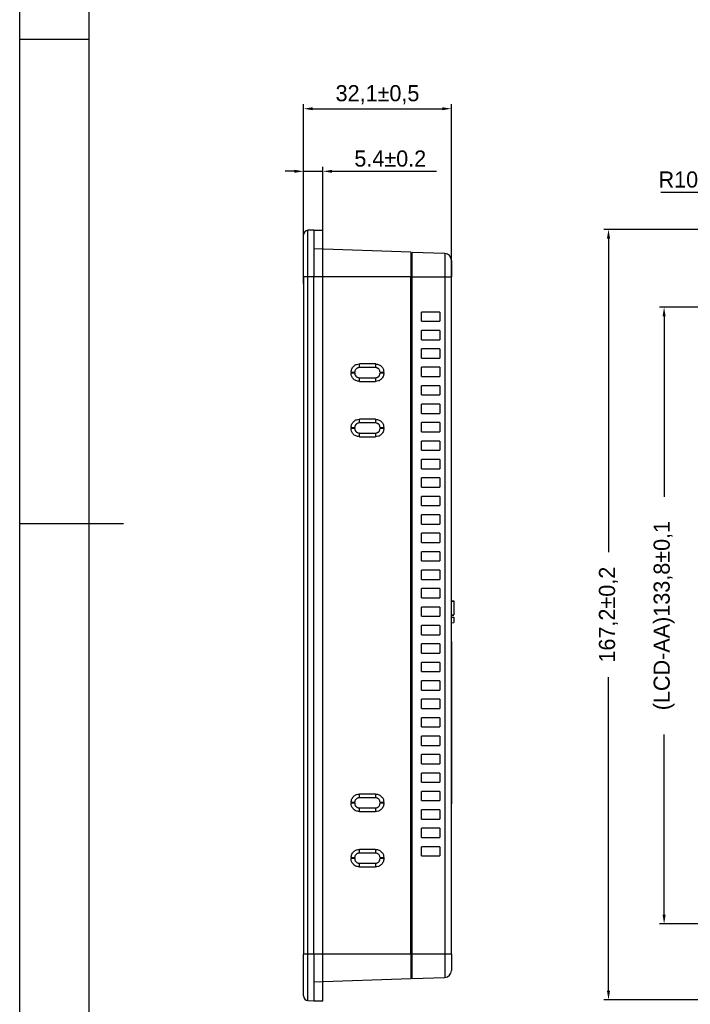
# Model space of a CAD drawing. Header units: millimetres. Extents: x -1063 to 345, y 512 to 8005.
# Tile 2 of 256: x -1063 to -918, y 7585 to 7799. Entities that reach past the tile are written whole.
import ezdxf

# ---------------------------------------------------------------- set-up
doc = ezdxf.new("R2010")
doc.units = ezdxf.units.MM
doc.header["$LTSCALE"] = 5
doc.header["$PDSIZE"] = -1
doc.layers.add('标注线', color=3, linetype='Continuous')
doc.dimstyles.new('ISO-25', dxfattribs={"dimtxt": 2.5, "dimasz": 2.5, "dimexe": 1.25, "dimexo": 0.625, "dimtad": 1, "dimtxsty": 'Standard', "dimcen": 2.5, "dimadec": 0, "dimazin": 0, "dimtfac": 1, "dimtmove": 0, "dimatfit": 3, "dimfxl": 1, "dimarcsym": 0})
doc.dimstyles.new('ISO-25$0', dxfattribs={"dimtxt": 7, "dimasz": 1.5, "dimexe": 0.3, "dimexo": 0.2, "dimgap": 0.2, "dimtad": 0, "dimzin": 1, "dimdsep": 46, "dimtxsty": 'Standard', "dimcen": 0.5, "dimadec": 0, "dimazin": 0, "dimtp": 1.2, "dimtm": 1.2, "dimtfac": 1, "dimtmove": 0, "dimatfit": 3, "dimfxl": 1, "dimtolj": 1, "dimarcsym": 0})

# ---------------------------------------------------------------- blocks, each defined once
blk = doc.blocks.new('*D809')
at = {"color": 0, "lineweight": -2}
for p, q in [((-894.59, 7753.49), (-936.64, 7753.49)), ((-935.64, 7751.49), (-935.64, 7683.45)), ((-935.64, 7588.33), (-935.64, 7656.37)), ((-898.41, 7586.33), (-936.64, 7586.33))]:
    blk.add_line(p, q, dxfattribs=at)
at = {"color": 0}
for points in [[(-935.97, 7751.49), (-935.3, 7751.49), (-935.64, 7753.49)], [(-935.97, 7588.33), (-935.3, 7588.33), (-935.64, 7586.33)]]:
    blk.add_solid(points, dxfattribs=at)
at = {"layer": 'Defpoints', "color": 0}
for p in [(-894.59, 7753.49), (-935.64, 7586.33), (-898.41, 7586.33)]:
    blk.add_point(p, dxfattribs=at)
at = {"color": 0, "insert": (-935.64, 7669.91), "char_height": 3.5, "attachment_point": 5, "rotation": 90}
blk.add_mtext('167,2±0,2', dxfattribs=at)
blk = doc.blocks.new('*D814')
at = {"color": 0, "lineweight": -2}
for p, q in [((-883.76, 7736.61), (-924.57, 7736.61)), ((-923.57, 7734.61), (-923.57, 7695.5)), ((-923.57, 7604.81), (-923.57, 7643.92)), ((-883.76, 7602.81), (-924.57, 7602.81))]:
    blk.add_line(p, q, dxfattribs=at)
at = {"color": 0}
for points in [[(-923.91, 7734.61), (-923.24, 7734.61), (-923.57, 7736.61)], [(-923.91, 7604.81), (-923.24, 7604.81), (-923.57, 7602.81)]]:
    blk.add_solid(points, dxfattribs=at)
at = {"layer": 'Defpoints', "color": 0}
for p in [(-883.76, 7736.61), (-923.57, 7602.81), (-883.76, 7602.81)]:
    blk.add_point(p, dxfattribs=at)
at = {"color": 0, "insert": (-923.57, 7669.71), "char_height": 3.5, "attachment_point": 5, "rotation": 90}
blk.add_mtext('(LCD-AA)133,8±0,1', dxfattribs=at)
blk = doc.blocks.new('*D815')
at = {"color": 0, "lineweight": -2}
for p, q in [((-1001.82, 7741.74), (-1001.82, 7780.66)), ((-999.82, 7779.66), (-971.72, 7779.66)), ((-969.72, 7741.74), (-969.72, 7780.66))]:
    blk.add_line(p, q, dxfattribs=at)
at = {"color": 0}
for points in [[(-999.82, 7779.99), (-999.82, 7779.33), (-1001.82, 7779.66)], [(-971.72, 7779.99), (-971.72, 7779.33), (-969.72, 7779.66)]]:
    blk.add_solid(points, dxfattribs=at)
at = {"layer": 'Defpoints', "color": 0}
for p in [(-969.72, 7779.66), (-1001.82, 7741.74), (-969.72, 7741.74)]:
    blk.add_point(p, dxfattribs=at)
at = {"color": 0, "insert": (-985.77, 7782.7), "char_height": 3.5, "attachment_point": 5}
blk.add_mtext('32,1±0,5', dxfattribs=at)
blk = doc.blocks.new('*D816')
at = {"color": 0, "lineweight": -2}
for p, q in [((-1003.82, 7766.08), (-1005.82, 7766.08)), ((-1001.82, 7752.28), (-1001.82, 7767.08)), ((-1001.82, 7766.08), (-997.62, 7766.08)), ((-997.62, 7753.33), (-997.62, 7767.08)), ((-995.62, 7766.08), (-972.96, 7766.08))]:
    blk.add_line(p, q, dxfattribs=at)
at = {"color": 0}
for points in [[(-1003.82, 7766.41), (-1003.82, 7765.75), (-1001.82, 7766.08)], [(-995.62, 7766.41), (-995.62, 7765.75), (-997.62, 7766.08)]]:
    blk.add_solid(points, dxfattribs=at)
at = {"layer": 'Defpoints', "color": 0}
for p in [(-1001.82, 7766.08), (-997.62, 7753.33), (-1001.82, 7752.28)]:
    blk.add_point(p, dxfattribs=at)
at = {"color": 0, "insert": (-983, 7768.83), "char_height": 3.5, "attachment_point": 5}
blk.add_mtext('5.4±0.2', dxfattribs=at)
blk = doc.blocks.new('*D837')
at = {"color": 0, "lineweight": -2}
for p, q in [((-924.27, 7761.53), (-913.64, 7761.53)), ((-913.64, 7761.53), (-905.59, 7752.31)), ((-897.64, 7743.21), (-904.27, 7750.8))]:
    blk.add_line(p, q, dxfattribs=at)
at = {"color": 0}
blk.add_solid([(-905.34, 7752.53), (-905.84, 7752.09), (-904.27, 7750.8)], dxfattribs=at)
at = {"layer": 'Defpoints', "color": 0}
for p in [(-904.27, 7750.8), (-897.64, 7743.21)]:
    blk.add_point(p, dxfattribs=at)
at = {"color": 0, "insert": (-920.48, 7764.28), "char_height": 3.5, "attachment_point": 5}
blk.add_mtext('R10', dxfattribs=at)

msp = doc.modelspace()

# ---------------------------------------------------------------- linework, layer by layer
at = {"color": 0, "linetype": 'Continuous', "lineweight": 25}
for p, q in [((-999.62, 7753.33), (-1000.86, 7753.28)), ((-1000.86, 7743.25), (-1000.86, 7753.28)), ((-999.62, 7753.33), (-999.62, 7743.25)), ((-1001.82, 7743.25), (-1001.82, 7752.28)), ((-978.51, 7748.51), (-999.62, 7749.25)), ((-978.51, 7748.51), (-978.51, 7743.25)), ((-978.22, 7748), (-978.51, 7748)), ((-971.17, 7748.25), (-978.22, 7748.5)), ((-978.22, 7743.2), (-978.22, 7748.5)), ((-971.17, 7748.25), (-971.17, 7743.2)), ((-969.72, 7746.76), (-969.72, 7743.2)), ((-1001.82, 7743.25), (-1000.86, 7743.25)), ((-1001.82, 7743.25), (-1001.82, 7596.25)), ((-1000.86, 7743.25), (-999.62, 7743.25)), ((-1000.86, 7596.25), (-1000.86, 7743.25)), ((-999.62, 7596.25), (-999.62, 7743.25)), ((-999.62, 7743.25), (-978.51, 7743.25)), ((-978.51, 7596.25), (-978.51, 7743.25)), ((-978.51, 7743.23), (-978.22, 7743.23)), ((-978.22, 7743.2), (-971.17, 7743.2)), ((-978.22, 7596.27), (-978.22, 7743.2)), ((-971.17, 7743.2), (-971.17, 7596.27)), ((-971.17, 7743.2), (-969.72, 7743.2)), ((-969.72, 7596.27), (-969.72, 7743.2)), ((-972.22, 7735.56), (-976.22, 7735.56)), ((-976.22, 7733.56), (-976.22, 7735.56)), ((-972.22, 7735.56), (-972.22, 7733.56)), ((-976.22, 7733.56), (-972.22, 7733.56)), ((-972.22, 7731.56), (-976.22, 7731.56)), ((-976.22, 7729.56), (-976.22, 7731.56)), ((-972.22, 7731.56), (-972.22, 7729.56)), ((-976.22, 7729.56), (-972.22, 7729.56)), ((-972.22, 7727.56), (-976.22, 7727.56)), ((-976.22, 7725.56), (-976.22, 7727.56)), ((-972.22, 7727.56), (-972.22, 7725.56)), ((-976.22, 7725.56), (-972.22, 7725.56)), ((-986.22, 7723.5), (-989.72, 7723.5)), ((-986.19, 7724.3), (-989.69, 7724.3)), ((-972.22, 7723.56), (-976.22, 7723.56)), ((-976.22, 7721.56), (-976.22, 7723.56)), ((-972.22, 7723.56), (-972.22, 7721.56)), ((-991.49, 7722.5), (-991.49, 7722.3)), ((-990.72, 7722.3), (-990.72, 7722.5)), ((-989.72, 7721.3), (-986.22, 7721.3)), ((-985.22, 7722.5), (-985.22, 7722.3)), ((-984.39, 7722.3), (-984.39, 7722.5)), ((-976.22, 7721.56), (-972.22, 7721.56)), ((-989.69, 7720.5), (-986.19, 7720.5)), ((-972.22, 7719.56), (-976.22, 7719.56)), ((-976.22, 7717.56), (-976.22, 7719.56)), ((-972.22, 7719.56), (-972.22, 7717.56)), ((-976.22, 7717.56), (-972.22, 7717.56)), ((-972.22, 7715.56), (-976.22, 7715.56)), ((-976.22, 7713.56), (-976.22, 7715.56)), ((-972.22, 7715.56), (-972.22, 7713.56)), ((-976.22, 7713.56), (-972.22, 7713.56)), ((-991.49, 7710.5), (-991.49, 7710.3)), ((-990.72, 7710.3), (-990.72, 7710.5)), ((-986.22, 7711.5), (-989.72, 7711.5)), ((-986.19, 7712.3), (-989.69, 7712.3)), ((-985.22, 7710.5), (-985.22, 7710.3)), ((-984.39, 7710.3), (-984.39, 7710.5)), ((-972.22, 7711.56), (-976.22, 7711.56)), ((-976.22, 7709.56), (-976.22, 7711.56)), ((-972.22, 7711.56), (-972.22, 7709.56)), ((-989.72, 7709.3), (-986.22, 7709.3)), ((-989.69, 7708.5), (-986.19, 7708.5)), ((-976.22, 7709.56), (-972.22, 7709.56)), ((-972.22, 7707.56), (-976.22, 7707.56)), ((-976.22, 7705.56), (-976.22, 7707.56)), ((-972.22, 7707.56), (-972.22, 7705.56)), ((-976.22, 7705.56), (-972.22, 7705.56)), ((-972.22, 7703.56), (-976.22, 7703.56)), ((-976.22, 7701.56), (-976.22, 7703.56)), ((-972.22, 7703.56), (-972.22, 7701.56)), ((-976.22, 7701.56), (-972.22, 7701.56)), ((-972.22, 7699.56), (-976.22, 7699.56)), ((-976.22, 7697.56), (-976.22, 7699.56)), ((-972.22, 7699.56), (-972.22, 7697.56)), ((-976.22, 7697.56), (-972.22, 7697.56)), ((-972.22, 7695.56), (-976.22, 7695.56)), ((-976.22, 7693.56), (-976.22, 7695.56)), ((-972.22, 7695.56), (-972.22, 7693.56)), ((-976.22, 7693.56), (-972.22, 7693.56)), ((-972.22, 7691.56), (-976.22, 7691.56)), ((-976.22, 7689.56), (-976.22, 7691.56)), ((-972.22, 7691.56), (-972.22, 7689.56)), ((-976.22, 7689.56), (-972.22, 7689.56)), ((-972.22, 7687.56), (-976.22, 7687.56)), ((-976.22, 7685.56), (-976.22, 7687.56)), ((-972.22, 7687.56), (-972.22, 7685.56)), ((-976.22, 7685.56), (-972.22, 7685.56)), ((-972.22, 7683.56), (-976.22, 7683.56)), ((-976.22, 7681.56), (-976.22, 7683.56)), ((-972.22, 7683.56), (-972.22, 7681.56)), ((-976.22, 7681.56), (-972.22, 7681.56)), ((-972.22, 7679.56), (-976.22, 7679.56)), ((-976.22, 7677.56), (-976.22, 7679.56)), ((-972.22, 7679.56), (-972.22, 7677.56)), ((-976.22, 7677.56), (-972.22, 7677.56)), ((-972.22, 7675.56), (-976.22, 7675.56)), ((-976.22, 7673.56), (-976.22, 7675.56)), ((-972.22, 7675.56), (-972.22, 7673.56)), ((-976.22, 7673.56), (-972.22, 7673.56)), ((-969.72, 7672.9), (-969.22, 7672.89)), ((-969.72, 7672.86), (-969.22, 7672.85)), ((-969.22, 7672.85), (-969.22, 7669.87)), ((-972.22, 7671.56), (-976.22, 7671.56)), ((-976.22, 7669.56), (-976.22, 7671.56)), ((-972.22, 7671.56), (-972.22, 7669.56)), ((-976.22, 7669.56), (-972.22, 7669.56)), ((-969.72, 7669.86), (-969.22, 7669.87)), ((-969.72, 7669.82), (-969.22, 7669.83)), ((-969.72, 7669.35), (-969.22, 7669.33)), ((-969.72, 7668.16), (-969.22, 7668.18)), ((-969.22, 7669.33), (-969.22, 7668.18)), ((-972.22, 7667.56), (-976.22, 7667.56)), ((-976.22, 7665.56), (-976.22, 7667.56)), ((-972.22, 7667.56), (-972.22, 7665.56)), ((-976.22, 7665.56), (-972.22, 7665.56)), ((-972.22, 7663.56), (-976.22, 7663.56)), ((-976.22, 7661.56), (-976.22, 7663.56)), ((-972.22, 7663.56), (-972.22, 7661.56)), ((-969.72, 7664.12), (-969.72, 7664.1)), ((-969.72, 7664.1), (-969.72, 7628.85)), ((-969.72, 7664.1), (-969.72, 7664.1)), ((-976.22, 7661.56), (-972.22, 7661.56)), ((-972.22, 7659.56), (-976.22, 7659.56)), ((-976.22, 7657.56), (-976.22, 7659.56)), ((-972.22, 7659.56), (-972.22, 7657.56)), ((-976.22, 7657.56), (-972.22, 7657.56)), ((-972.22, 7655.56), (-976.22, 7655.56)), ((-976.22, 7653.56), (-976.22, 7655.56)), ((-972.22, 7655.56), (-972.22, 7653.56)), ((-976.22, 7653.56), (-972.22, 7653.56)), ((-972.22, 7651.56), (-976.22, 7651.56)), ((-976.22, 7649.56), (-976.22, 7651.56)), ((-972.22, 7651.56), (-972.22, 7649.56)), ((-976.22, 7649.56), (-972.22, 7649.56)), ((-972.22, 7647.56), (-976.22, 7647.56)), ((-976.22, 7645.56), (-976.22, 7647.56)), ((-972.22, 7647.56), (-972.22, 7645.56)), ((-976.22, 7645.56), (-972.22, 7645.56)), ((-972.22, 7643.56), (-976.22, 7643.56)), ((-976.22, 7641.56), (-976.22, 7643.56)), ((-972.22, 7643.56), (-972.22, 7641.56)), ((-976.22, 7641.56), (-972.22, 7641.56)), ((-972.22, 7639.56), (-976.22, 7639.56)), ((-976.22, 7637.56), (-976.22, 7639.56)), ((-972.22, 7639.56), (-972.22, 7637.56)), ((-976.22, 7637.56), (-972.22, 7637.56)), ((-972.22, 7635.56), (-976.22, 7635.56)), ((-976.22, 7633.56), (-976.22, 7635.56)), ((-972.22, 7635.56), (-972.22, 7633.56)), ((-976.22, 7633.56), (-972.22, 7633.56)), ((-972.22, 7631.56), (-976.22, 7631.56)), ((-976.22, 7629.56), (-976.22, 7631.56)), ((-972.22, 7631.56), (-972.22, 7629.56)), ((-986.22, 7630.2), (-989.72, 7630.2)), ((-986.19, 7631), (-989.69, 7631)), ((-976.22, 7629.56), (-972.22, 7629.56)), ((-991.49, 7629.2), (-991.49, 7629)), ((-990.72, 7629), (-990.72, 7629.2)), ((-989.72, 7628), (-986.22, 7628)), ((-989.69, 7627.2), (-986.19, 7627.2)), ((-985.22, 7629.2), (-985.22, 7629)), ((-984.39, 7629), (-984.39, 7629.2)), ((-972.22, 7627.56), (-976.22, 7627.56)), ((-976.22, 7625.56), (-976.22, 7627.56)), ((-972.22, 7627.56), (-972.22, 7625.56)), ((-969.72, 7628.84), (-969.72, 7628.85)), ((-969.72, 7628.85), (-969.72, 7628.85)), ((-976.22, 7625.56), (-972.22, 7625.56)), ((-972.22, 7623.56), (-976.22, 7623.56)), ((-976.22, 7621.56), (-976.22, 7623.56)), ((-972.22, 7623.56), (-972.22, 7621.56)), ((-976.22, 7621.56), (-972.22, 7621.56)), ((-986.19, 7619), (-989.69, 7619)), ((-972.22, 7619.56), (-976.22, 7619.56)), ((-976.22, 7617.56), (-976.22, 7619.56)), ((-972.22, 7619.56), (-972.22, 7617.56)), ((-991.49, 7617.2), (-991.49, 7617)), ((-990.72, 7617), (-990.72, 7617.2)), ((-986.22, 7618.2), (-989.72, 7618.2)), ((-985.22, 7617.2), (-985.22, 7617)), ((-984.39, 7617.2), (-984.39, 7617)), ((-976.22, 7617.56), (-972.22, 7617.56)), ((-989.72, 7616), (-986.22, 7616)), ((-989.69, 7615.2), (-986.19, 7615.2)), ((-1000.86, 7596.25), (-1001.82, 7596.25)), ((-1001.82, 7587.21), (-1001.82, 7596.25)), ((-999.62, 7596.25), (-1000.86, 7596.25)), ((-1000.86, 7586.21), (-1000.86, 7596.25)), ((-999.62, 7596.25), (-999.62, 7586.17)), ((-978.51, 7596.25), (-999.62, 7596.25)), ((-978.51, 7596.25), (-978.51, 7590.99)), ((-978.22, 7596.25), (-978.51, 7596.25)), ((-971.17, 7596.27), (-978.22, 7596.27)), ((-978.22, 7590.97), (-978.22, 7596.27)), ((-971.17, 7596.27), (-971.17, 7591.22)), ((-969.72, 7596.27), (-971.17, 7596.27)), ((-969.72, 7596.27), (-969.72, 7592.72)), ((-999.62, 7590.25), (-978.51, 7590.99)), ((-978.51, 7591.5), (-978.22, 7591.5)), ((-978.22, 7590.97), (-971.17, 7591.22)), ((-995.92, 7590.38), (-995.92, 7590.36)), ((-1000.86, 7586.21), (-999.62, 7586.17))]:
    msp.add_line(p, q, dxfattribs=at)
at = {"color": 0}
for p, q in [((-999.62, 7753.33), (-997.62, 7753.33)), ((-997.62, 7586.17), (-997.62, 7753.33)), ((-999.62, 7586.17), (-997.62, 7586.17))]:
    msp.add_line(p, q, dxfattribs=at)
at = {"color": 0, "linetype": 'Continuous', "lineweight": 25, "flags": 128}
msp.add_lwpolyline([(-985.34, 7710.97), (-985.3, 7710.88), (-985.28, 7710.83)], dxfattribs=at)
at = {"color": 0, "linetype": 'Continuous', "lineweight": 25}
for centre, radius, start, end in [((-1000.82, 7752.28), 1, 92, 180), ((-971.22, 7746.76), 1.5, 0, 88), ((-989.72, 7722.3), 1, 207.9303, 245.6761), ((-989.72, 7710.3), 1, 207.9303, 245.6761), ((-989.72, 7629), 1, 207.9303, 245.6761), ((-971.22, 7592.72), 1.5, 271.9825, 0), ((-1000.82, 7587.21), 1, 180, 268)]:
    msp.add_arc(centre, radius, start, end, dxfattribs=at)
for points, knots in [([(-991.49, 7722.5), (-991.46, 7722.77), (-991.39, 7723.29), (-990.91, 7723.89), (-990.32, 7724.24), (-989.9, 7724.28), (-989.69, 7724.3)], [0, 0, 0, 0, 0.279535, 0.559139, 0.779549, 1, 1, 1, 1]), ([(-989.72, 7723.5), (-989.8, 7723.5), (-989.96, 7723.48), (-990.18, 7723.4), (-990.36, 7723.28), (-990.54, 7723.09), (-990.69, 7722.83), (-990.71, 7722.61), (-990.72, 7722.5)], [0, 0, 0, 0, 0.155154, 0.30175, 0.439786, 0.569261, 0.801555, 1, 1, 1, 1]), ([(-985.22, 7722.5), (-985.23, 7722.61), (-985.25, 7722.83), (-985.4, 7723.09), (-985.58, 7723.28), (-985.77, 7723.4), (-985.98, 7723.48), (-986.14, 7723.5), (-986.22, 7723.5)], [0, 0, 0, 0, 0.198444, 0.430739, 0.560214, 0.69825, 0.844846, 1, 1, 1, 1]), ([(-986.19, 7724.3), (-985.93, 7724.27), (-985.4, 7724.2), (-984.81, 7723.72), (-984.46, 7723.12), (-984.42, 7722.71), (-984.39, 7722.5)], [0, 0, 0, 0, 0.279689, 0.559335, 0.779676, 1, 1, 1, 1]), ([(-989.69, 7720.5), (-989.96, 7720.54), (-990.49, 7720.6), (-991.08, 7721.08), (-991.43, 7721.68), (-991.47, 7722.09), (-991.49, 7722.3)], [0, 0, 0, 0, 0.279689, 0.559335, 0.779676, 1, 1, 1, 1]), ([(-990.72, 7722.3), (-990.71, 7722.2), (-990.69, 7721.97), (-990.54, 7721.71), (-990.36, 7721.52), (-990.18, 7721.4), (-989.96, 7721.32), (-989.8, 7721.31), (-989.72, 7721.3)], [0, 0, 0, 0, 0.198445, 0.430739, 0.560214, 0.69825, 0.844846, 1, 1, 1, 1]), ([(-986.22, 7721.3), (-986.14, 7721.31), (-985.98, 7721.32), (-985.77, 7721.4), (-985.58, 7721.52), (-985.4, 7721.71), (-985.25, 7721.97), (-985.23, 7722.2), (-985.22, 7722.3)], [0, 0, 0, 0, 0.155154, 0.30175, 0.439786, 0.569261, 0.801556, 1, 1, 1, 1]), ([(-984.39, 7722.3), (-984.43, 7722.04), (-984.5, 7721.51), (-984.98, 7720.92), (-985.57, 7720.56), (-985.99, 7720.52), (-986.19, 7720.5)], [0, 0, 0, 0, 0.279536, 0.559139, 0.779549, 1, 1, 1, 1]), ([(-991.49, 7710.5), (-991.46, 7710.77), (-991.39, 7711.29), (-990.91, 7711.89), (-990.32, 7712.24), (-989.9, 7712.28), (-989.69, 7712.3)], [0, 0, 0, 0, 0.279535, 0.559139, 0.779549, 1, 1, 1, 1]), ([(-989.72, 7711.5), (-989.8, 7711.5), (-989.96, 7711.48), (-990.18, 7711.4), (-990.36, 7711.28), (-990.54, 7711.09), (-990.69, 7710.83), (-990.71, 7710.61), (-990.72, 7710.5)], [0, 0, 0, 0, 0.155154, 0.30175, 0.439786, 0.569261, 0.801555, 1, 1, 1, 1]), ([(-985.22, 7710.5), (-985.23, 7710.61), (-985.25, 7710.83), (-985.4, 7711.09), (-985.58, 7711.28), (-985.77, 7711.4), (-985.98, 7711.48), (-986.14, 7711.5), (-986.22, 7711.5)], [0, 0, 0, 0, 0.1984444, 0.4307387, 0.5602137, 0.69825, 0.8448462, 1, 1, 1, 1]), ([(-986.19, 7712.3), (-985.93, 7712.27), (-985.4, 7712.2), (-984.81, 7711.72), (-984.46, 7711.12), (-984.42, 7710.71), (-984.39, 7710.5)], [0, 0, 0, 0, 0.279689, 0.559335, 0.779676, 1, 1, 1, 1]), ([(-989.69, 7708.5), (-989.96, 7708.54), (-990.49, 7708.6), (-991.08, 7709.08), (-991.43, 7709.68), (-991.47, 7710.09), (-991.49, 7710.3)], [0, 0, 0, 0, 0.279689, 0.559335, 0.779676, 1, 1, 1, 1]), ([(-990.72, 7710.3), (-990.71, 7710.2), (-990.69, 7709.97), (-990.54, 7709.71), (-990.36, 7709.52), (-990.18, 7709.4), (-989.96, 7709.32), (-989.8, 7709.31), (-989.72, 7709.3)], [0, 0, 0, 0, 0.198445, 0.430739, 0.560214, 0.69825, 0.844846, 1, 1, 1, 1]), ([(-986.22, 7709.3), (-986.14, 7709.31), (-985.98, 7709.32), (-985.77, 7709.4), (-985.58, 7709.52), (-985.4, 7709.71), (-985.25, 7709.97), (-985.23, 7710.2), (-985.22, 7710.3)], [0, 0, 0, 0, 0.1551538, 0.30175, 0.4397863, 0.5692613, 0.8015556, 1, 1, 1, 1]), ([(-984.39, 7710.3), (-984.43, 7710.04), (-984.5, 7709.51), (-984.98, 7708.92), (-985.57, 7708.56), (-985.99, 7708.52), (-986.19, 7708.5)], [0, 0, 0, 0, 0.2795355, 0.5591394, 0.7795489, 1, 1, 1, 1]), ([(-969.22, 7672.89), (-969.22, 7672.88), (-969.22, 7672.87), (-969.22, 7672.78), (-969.22, 7672.68), (-969.22, 7672.55), (-969.22, 7672.4), (-969.22, 7672.24), (-969.22, 7672.13), (-969.22, 7672.07)], [0, 0, 0, 0, 0.249032, 0.374532, 0.499314, 0.624147, 0.749531, 0.874974, 1, 1, 1, 1]), ([(-969.22, 7672.07), (-969.22, 7672.02), (-969.22, 7671.92), (-969.22, 7671.76), (-969.22, 7671.63), (-969.22, 7671.47), (-969.22, 7671.34), (-969.22, 7671.29), (-969.22, 7671.26)], [0, 0, 0, 0, 0.124734, 0.250705, 0.376609, 0.501298, 0.75085, 1, 1, 1, 1]), ([(-991.49, 7629.2), (-991.46, 7629.46), (-991.39, 7629.99), (-990.91, 7630.58), (-990.32, 7630.93), (-989.9, 7630.97), (-989.69, 7631)], [0, 0, 0, 0, 0.279535, 0.559139, 0.779549, 1, 1, 1, 1]), ([(-989.72, 7630.2), (-989.8, 7630.19), (-989.96, 7630.18), (-990.18, 7630.09), (-990.36, 7629.98), (-990.54, 7629.79), (-990.69, 7629.53), (-990.71, 7629.3), (-990.72, 7629.2)], [0, 0, 0, 0, 0.155154, 0.30175, 0.439786, 0.569261, 0.801555, 1, 1, 1, 1]), ([(-985.22, 7629.2), (-985.23, 7629.3), (-985.25, 7629.53), (-985.4, 7629.79), (-985.58, 7629.98), (-985.77, 7630.09), (-985.98, 7630.18), (-986.14, 7630.19), (-986.22, 7630.2)], [0, 0, 0, 0, 0.198444, 0.430739, 0.560214, 0.69825, 0.844846, 1, 1, 1, 1]), ([(-986.19, 7631), (-985.93, 7630.96), (-985.4, 7630.89), (-984.81, 7630.41), (-984.46, 7629.82), (-984.42, 7629.4), (-984.39, 7629.2)], [0, 0, 0, 0, 0.279689, 0.559335, 0.779676, 1, 1, 1, 1]), ([(-989.69, 7627.2), (-989.96, 7627.23), (-990.49, 7627.3), (-991.08, 7627.78), (-991.43, 7628.37), (-991.47, 7628.79), (-991.49, 7629)], [0, 0, 0, 0, 0.279689, 0.559335, 0.779676, 1, 1, 1, 1]), ([(-990.72, 7629), (-990.71, 7628.89), (-990.69, 7628.67), (-990.54, 7628.4), (-990.36, 7628.22), (-990.18, 7628.1), (-989.96, 7628.01), (-989.8, 7628), (-989.72, 7628)], [0, 0, 0, 0, 0.198445, 0.430739, 0.560214, 0.69825, 0.844846, 1, 1, 1, 1]), ([(-986.22, 7628), (-986.14, 7628), (-985.98, 7628.01), (-985.77, 7628.1), (-985.58, 7628.22), (-985.4, 7628.4), (-985.25, 7628.67), (-985.23, 7628.89), (-985.22, 7629)], [0, 0, 0, 0, 0.155154, 0.30175, 0.439786, 0.569261, 0.801556, 1, 1, 1, 1]), ([(-984.39, 7629), (-984.43, 7628.73), (-984.5, 7628.2), (-984.98, 7627.61), (-985.57, 7627.26), (-985.99, 7627.22), (-986.19, 7627.2)], [0, 0, 0, 0, 0.2795355, 0.5591394, 0.7795489, 1, 1, 1, 1]), ([(-991.49, 7617.2), (-991.46, 7617.46), (-991.39, 7617.99), (-990.91, 7618.58), (-990.32, 7618.93), (-989.9, 7618.97), (-989.69, 7619)], [0, 0, 0, 0, 0.279535, 0.559139, 0.779549, 1, 1, 1, 1]), ([(-986.19, 7619), (-985.93, 7618.96), (-985.4, 7618.89), (-984.81, 7618.41), (-984.46, 7617.82), (-984.42, 7617.4), (-984.39, 7617.2)], [0, 0, 0, 0, 0.279689, 0.559335, 0.779676, 1, 1, 1, 1]), ([(-989.69, 7615.2), (-989.96, 7615.23), (-990.49, 7615.3), (-991.08, 7615.78), (-991.43, 7616.37), (-991.47, 7616.79), (-991.49, 7617)], [0, 0, 0, 0, 0.279689, 0.559335, 0.779676, 1, 1, 1, 1]), ([(-989.72, 7618.2), (-989.8, 7618.19), (-989.96, 7618.18), (-990.18, 7618.09), (-990.36, 7617.98), (-990.54, 7617.79), (-990.69, 7617.53), (-990.71, 7617.3), (-990.72, 7617.2)], [0, 0, 0, 0, 0.155154, 0.30175, 0.439786, 0.569261, 0.801555, 1, 1, 1, 1]), ([(-990.72, 7617), (-990.71, 7616.89), (-990.69, 7616.67), (-990.54, 7616.4), (-990.36, 7616.22), (-990.18, 7616.1), (-989.96, 7616.01), (-989.8, 7616), (-989.72, 7616)], [0, 0, 0, 0, 0.198445, 0.430739, 0.560214, 0.69825, 0.844846, 1, 1, 1, 1]), ([(-985.22, 7617.2), (-985.23, 7617.3), (-985.25, 7617.53), (-985.4, 7617.79), (-985.58, 7617.98), (-985.77, 7618.09), (-985.98, 7618.18), (-986.14, 7618.19), (-986.22, 7618.2)], [0, 0, 0, 0, 0.198444, 0.430739, 0.560214, 0.69825, 0.844846, 1, 1, 1, 1]), ([(-986.22, 7616), (-986.14, 7616), (-985.98, 7616.01), (-985.77, 7616.1), (-985.58, 7616.22), (-985.4, 7616.4), (-985.25, 7616.67), (-985.23, 7616.89), (-985.22, 7617)], [0, 0, 0, 0, 0.1551538, 0.30175, 0.4397863, 0.5692613, 0.8015556, 1, 1, 1, 1]), ([(-984.39, 7617), (-984.43, 7616.73), (-984.5, 7616.2), (-984.98, 7615.61), (-985.57, 7615.26), (-985.99, 7615.22), (-986.19, 7615.2)], [0, 0, 0, 0, 0.279536, 0.559139, 0.779549, 1, 1, 1, 1]), ([(-978.51, 7591.97), (-978.51, 7591.97), (-978.4, 7591.97), (-978.31, 7591.97), (-978.23, 7591.98), (-978.22, 7591.98), (-978.22, 7591.98)], [0, 0, 0, 0, 0.003013, 0.500032, 0.749744, 1, 1, 1, 1]), ([(-978.22, 7590.97), (-978.23, 7590.97), (-978.23, 7590.97), (-978.28, 7590.97), (-978.36, 7590.97), (-978.4, 7590.97)], [0, 0, 0, 0, 0.345527, 0.690736, 1, 1, 1, 1])]:
    msp.add_open_spline(points, degree=3, knots=knots, dxfattribs=at)
for points in [[(-989.72, 7723.5), (-989.72, 7723.51), (-989.71, 7723.54), (-989.7, 7723.72), (-989.7, 7723.99), (-989.69, 7724.2), (-989.69, 7724.3)], [(-986.19, 7724.3), (-986.19, 7724.2), (-986.2, 7723.99), (-986.2, 7723.72), (-986.21, 7723.54), (-986.22, 7723.51), (-986.22, 7723.5)], [(-991.49, 7722.5), (-991.39, 7722.5), (-991.19, 7722.5), (-990.93, 7722.5), (-990.76, 7722.5), (-990.73, 7722.5), (-990.72, 7722.5)], [(-990.72, 7722.3), (-990.73, 7722.3), (-990.76, 7722.3), (-990.93, 7722.3), (-991.19, 7722.3), (-991.39, 7722.3), (-991.49, 7722.3)], [(-989.69, 7720.5), (-989.69, 7720.61), (-989.7, 7720.82), (-989.7, 7721.08), (-989.71, 7721.27), (-989.72, 7721.29), (-989.72, 7721.3)], [(-986.22, 7721.3), (-986.22, 7721.29), (-986.21, 7721.27), (-986.2, 7721.08), (-986.2, 7720.82), (-986.19, 7720.61), (-986.19, 7720.5)], [(-985.22, 7722.5), (-985.22, 7722.5), (-985.21, 7722.5), (-985.16, 7722.5), (-985.09, 7722.5), (-984.98, 7722.5), (-984.86, 7722.5), (-984.71, 7722.5), (-984.56, 7722.5), (-984.45, 7722.5), (-984.39, 7722.5)], [(-984.39, 7722.3), (-984.45, 7722.3), (-984.56, 7722.3), (-984.71, 7722.3), (-984.86, 7722.3), (-984.98, 7722.3), (-985.09, 7722.3), (-985.16, 7722.3), (-985.21, 7722.3), (-985.22, 7722.3), (-985.22, 7722.3)], [(-991.49, 7710.5), (-991.39, 7710.5), (-991.19, 7710.5), (-990.93, 7710.5), (-990.76, 7710.5), (-990.73, 7710.5), (-990.72, 7710.5)], [(-989.72, 7711.5), (-989.72, 7711.51), (-989.71, 7711.54), (-989.7, 7711.72), (-989.7, 7711.99), (-989.69, 7712.2), (-989.69, 7712.3)], [(-986.19, 7712.3), (-986.19, 7712.2), (-986.2, 7711.99), (-986.2, 7711.72), (-986.21, 7711.54), (-986.22, 7711.51), (-986.22, 7711.5)], [(-985.22, 7710.5), (-985.22, 7710.5), (-985.21, 7710.5), (-985.16, 7710.5), (-985.09, 7710.5), (-984.98, 7710.5), (-984.86, 7710.5), (-984.71, 7710.5), (-984.56, 7710.5), (-984.45, 7710.5), (-984.39, 7710.5)], [(-990.72, 7710.3), (-990.73, 7710.3), (-990.76, 7710.3), (-990.93, 7710.3), (-991.19, 7710.3), (-991.39, 7710.3), (-991.49, 7710.3)], [(-989.69, 7708.5), (-989.69, 7708.61), (-989.7, 7708.82), (-989.7, 7709.08), (-989.71, 7709.27), (-989.72, 7709.29), (-989.72, 7709.3)], [(-986.22, 7709.3), (-986.22, 7709.29), (-986.21, 7709.27), (-986.2, 7709.08), (-986.2, 7708.82), (-986.19, 7708.61), (-986.19, 7708.5)], [(-984.39, 7710.3), (-984.45, 7710.3), (-984.56, 7710.3), (-984.71, 7710.3), (-984.86, 7710.3), (-984.98, 7710.3), (-985.09, 7710.3), (-985.16, 7710.3), (-985.21, 7710.3), (-985.22, 7710.3), (-985.22, 7710.3)], [(-989.72, 7630.2), (-989.72, 7630.21), (-989.71, 7630.23), (-989.7, 7630.42), (-989.7, 7630.68), (-989.69, 7630.89), (-989.69, 7631)], [(-986.19, 7631), (-986.19, 7630.89), (-986.2, 7630.68), (-986.2, 7630.42), (-986.21, 7630.23), (-986.22, 7630.21), (-986.22, 7630.2)], [(-991.49, 7629.2), (-991.39, 7629.2), (-991.19, 7629.2), (-990.93, 7629.2), (-990.76, 7629.2), (-990.73, 7629.2), (-990.72, 7629.2)], [(-990.72, 7629), (-990.73, 7629), (-990.76, 7629), (-990.93, 7629), (-991.19, 7629), (-991.39, 7629), (-991.49, 7629)], [(-989.69, 7627.2), (-989.69, 7627.3), (-989.7, 7627.51), (-989.7, 7627.77), (-989.71, 7627.96), (-989.72, 7627.98), (-989.72, 7628)], [(-986.22, 7628), (-986.22, 7627.98), (-986.21, 7627.96), (-986.2, 7627.77), (-986.2, 7627.51), (-986.19, 7627.3), (-986.19, 7627.2)], [(-985.22, 7629.2), (-985.22, 7629.2), (-985.21, 7629.2), (-985.16, 7629.2), (-985.09, 7629.2), (-984.98, 7629.2), (-984.86, 7629.2), (-984.71, 7629.2), (-984.56, 7629.2), (-984.45, 7629.2), (-984.39, 7629.2)], [(-984.39, 7629), (-984.45, 7629), (-984.56, 7629), (-984.71, 7629), (-984.86, 7629), (-984.98, 7629), (-985.09, 7629), (-985.16, 7629), (-985.21, 7629), (-985.22, 7629), (-985.22, 7629)], [(-989.72, 7618.2), (-989.72, 7618.21), (-989.71, 7618.23), (-989.7, 7618.42), (-989.7, 7618.68), (-989.69, 7618.89), (-989.69, 7619)], [(-986.19, 7619), (-986.19, 7618.89), (-986.2, 7618.68), (-986.2, 7618.42), (-986.21, 7618.23), (-986.22, 7618.21), (-986.22, 7618.2)], [(-991.49, 7617.2), (-991.39, 7617.2), (-991.19, 7617.2), (-990.93, 7617.2), (-990.76, 7617.2), (-990.73, 7617.2), (-990.72, 7617.2)], [(-990.72, 7617), (-990.73, 7617), (-990.76, 7617), (-990.93, 7617), (-991.19, 7617), (-991.39, 7617), (-991.49, 7617)], [(-985.22, 7617.2), (-985.22, 7617.2), (-985.21, 7617.2), (-985.16, 7617.2), (-985.09, 7617.2), (-984.98, 7617.2), (-984.86, 7617.2), (-984.71, 7617.2), (-984.56, 7617.2), (-984.45, 7617.2), (-984.39, 7617.2)], [(-984.39, 7617), (-984.45, 7617), (-984.56, 7617), (-984.71, 7617), (-984.86, 7617), (-984.98, 7617), (-985.09, 7617), (-985.16, 7617), (-985.21, 7617), (-985.22, 7617), (-985.22, 7617)], [(-989.69, 7615.2), (-989.69, 7615.3), (-989.7, 7615.51), (-989.7, 7615.77), (-989.71, 7615.96), (-989.72, 7615.98), (-989.72, 7616)], [(-986.22, 7616), (-986.22, 7615.98), (-986.21, 7615.96), (-986.2, 7615.77), (-986.2, 7615.51), (-986.19, 7615.3), (-986.19, 7615.2)]]:
    msp.add_open_spline(points, degree=3, dxfattribs=at)
at = {"layer": '标注线', "color": 0}
for points in [[(-171.83, 8004.92), (-171.83, 7374.49), (-1063.42, 7374.49), (-1063.42, 8004.92)], [(-1048.41, 7989.91), (-1048.41, 7389.5), (-186.84, 7389.5), (-186.84, 7989.91)]]:
    msp.add_lwpolyline(points, close=True, dxfattribs=at)
for points in [[(-1063.42, 7794.78), (-1048.41, 7794.78)], [(-1063.42, 7689.71), (-1040.91, 7689.71)]]:
    msp.add_lwpolyline(points, dxfattribs=at)

# ---------------------------------------------------------------- dimensions: what is measured, and where the dimension line sits
at = {"color": 0}
dim = msp.add_linear_dim(base=(-969.72, 7779.66), p1=(-1001.82, 7741.74), p2=(-969.72, 7741.74), dimstyle='ISO-25$0', override={"dimtxt": 3.5, "dimasz": 2, "dimexe": 1, "dimexo": 0, "dimgap": 1, "dimtad": 1, "dimtih": 1, "dimtoh": 1, "dimdec": 1, "dimzin": 0, "dimdsep": 44, "dimcen": 2.5, "dimadec": 2, "dimtol": 1, "dimtp": 0.5, "dimtm": 0.5, "dimtdec": 1, "dimtolj": 0, "dimtzin": 0}, dxfattribs=at)
dim.commit()
dim.dimension.update_dxf_attribs({"geometry": '*D815', "text_midpoint": (-985.77, 7782.7)})
dim = msp.add_linear_dim(base=(-1001.82, 7766.08), p1=(-997.62, 7753.33), p2=(-1001.82, 7752.28), text='5.4±0.2', dimstyle='ISO-25$0', override={"dimtxt": 3.5, "dimasz": 2, "dimexe": 1, "dimexo": 0, "dimgap": 1, "dimtad": 1, "dimtih": 1, "dimtoh": 1, "dimdec": 1, "dimzin": 0, "dimdsep": 44, "dimcen": 2.5, "dimadec": 2, "dimtol": 1, "dimtp": 0.2, "dimtm": 0.2, "dimtdec": 1, "dimtolj": 0, "dimtzin": 0}, dxfattribs=at)
dim.commit()
dim.dimension.update_dxf_attribs({"geometry": '*D816', "text_midpoint": (-983, 7766.08), "dimtype": 160})
dim = msp.add_radius_dim(center=(-897.64, 7743.21), mpoint=(-904.27, 7750.8), text='R10', dimstyle='ISO-25', override={"dimtxt": 3.5, "dimasz": 2, "dimexe": 1, "dimexo": 0, "dimgap": 1, "dimtih": 1, "dimtoh": 1, "dimdec": 1, "dimzin": 0, "dimadec": 2, "dimtp": 0.2, "dimtm": 0.2, "dimtdec": 1, "dimtzin": 0}, dxfattribs=at)
dim.commit()
dim.dimension.update_dxf_attribs({"geometry": '*D837', "text_midpoint": (-920.48, 7761.53), "dimtype": 164})
for base, p1, p2, override, picture, middle in [((-935.64, 7586.33), (-894.59, 7753.49), (-898.41, 7586.33), {"dimtxt": 3.5, "dimasz": 2, "dimexe": 1, "dimexo": 0, "dimgap": 1, "dimtad": 1, "dimtih": 1, "dimtoh": 1, "dimdec": 1, "dimzin": 0, "dimdsep": 44, "dimcen": 2.5, "dimadec": 2, "dimtol": 1, "dimtp": 0.2, "dimtm": 0.2, "dimtdec": 1, "dimtolj": 0, "dimtzin": 0}, '*D809', (-935.64, 7669.91)), ((-923.57, 7602.81), (-883.76, 7736.61), (-883.76, 7602.81), {"dimtxt": 3.5, "dimasz": 2, "dimexe": 1, "dimexo": 0, "dimgap": 1, "dimtad": 1, "dimtih": 1, "dimtoh": 1, "dimdec": 1, "dimzin": 0, "dimdsep": 44, "dimpost": '(LCD-AA)<>', "dimcen": 2.5, "dimadec": 2, "dimtol": 1, "dimtp": 0.1, "dimtm": 0.1, "dimtdec": 1, "dimtolj": 0, "dimtzin": 0}, '*D814', (-923.57, 7669.71))]:
    dim = msp.add_linear_dim(base=base, p1=p1, p2=p2, angle=90, dimstyle='ISO-25$0', override=override, dxfattribs=at)
    dim.commit()
    dim.dimension.update_dxf_attribs({"geometry": picture, "text_midpoint": middle, "text_rotation": 90})

doc.saveas('drawing.dxf')
